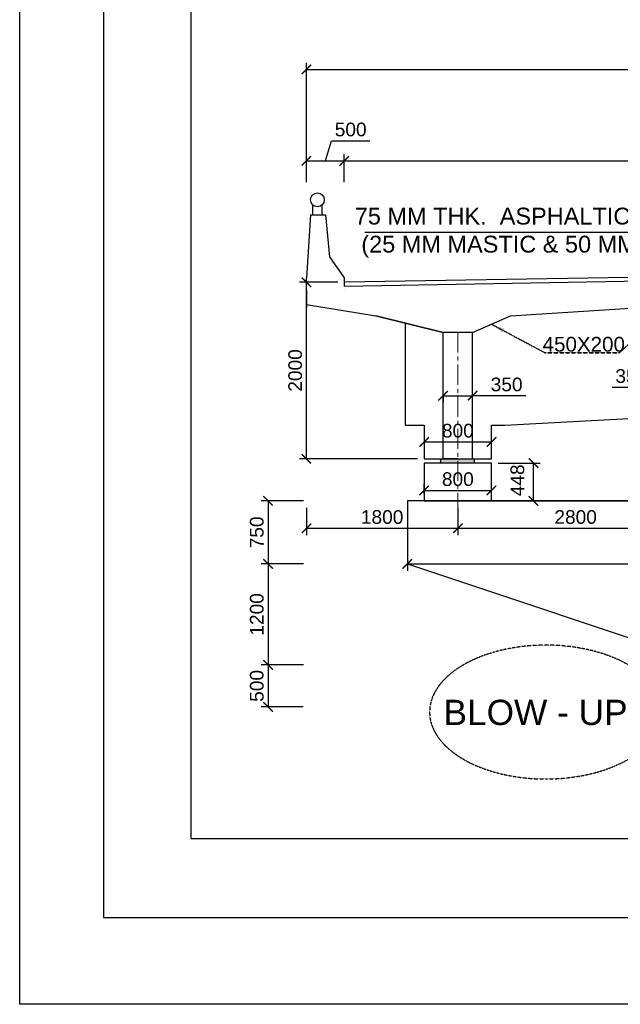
# Model space of a CAD drawing. Header units: millimetres. Extents: x -7734343280 to -3864522140, y -13315289801 to -345766.
# Tile 1 of 22: x -3864792270 to -3864763712, y -6657842580 to -6657795760. Entities that reach past the tile are written whole.
import ezdxf

# ---------------------------------------------------------------- set-up
doc = ezdxf.new("R2010")
doc.units = ezdxf.units.MM
doc.header["$MEASUREMENT"] = 0
doc.header["$PDMODE"] = 2
doc.linetypes.add('CENTER', pattern=[50.8, 31.75, -6.35, 6.35, -6.35])
doc.linetypes.add('DASHED', pattern=[0.75, 0.5, -0.25])
doc.layers.add('CEN', color=3, linetype='CENTER', lineweight=13)
doc.layers.add('STR', color=7, linetype='Continuous', lineweight=25)
doc.layers.add('CHNGE', color=7, linetype='Continuous')
doc.layers.add('TEXT', color=7, linetype='Continuous')
doc.styles.add('ROMANS', font='arial.ttf')
doc.dimstyles.new('ROMANS', dxfattribs={"dimtxt": 650, "dimasz": 650, "dimexe": 325, "dimexo": 325, "dimgap": 325, "dimtad": 1, "dimdec": 0, "dimzin": 9, "dimdsep": 46, "dimtxsty": 'ROMANS', "dimcen": 325, "dimclrd": 4, "dimclre": 4, "dimclrt": 6, "dimadec": 0, "dimazin": 0, "dimtfac": 1, "dimtdec": 0, "dimtmove": 0, "dimatfit": 3, "dimfxl": 1, "dimtolj": 1, "dimtzin": 9, "dimarcsym": 0})

# ---------------------------------------------------------------- blocks, each defined once
blk = doc.blocks.new('_ArchTick')
at = {"color": 0, "linetype": 'ByBlock', "const_width": 0.15}
blk.add_lwpolyline([(-0.5, -0.5), (0.5, 0.5)], dxfattribs=at)
blk = doc.blocks.new('*D165')
at = {"layer": 'CHNGE', "color": 4, "lineweight": -2, "transparency": 16777216}
for p, q in [((-3864778636.774068, -6657803488.38237), (-3864778636.774068, -6657797804.161186)), ((-3864730636.774068, -6657803488.382368), (-3864730636.774068, -6657797804.161186)), ((-3864778636.774068, -6657798129.161186), (-3864730636.774068, -6657798129.161186))]:
    blk.add_line(p, q, dxfattribs=at)
at = {"layer": 'Defpoints', "color": 0, "lineweight": 30, "transparency": 16777216}
for p in [(-3864730636.774068, -6657798129.161186), (-3864778636.774068, -6657803813.38237), (-3864730636.774068, -6657803813.382368)]:
    blk.add_point(p, dxfattribs=at)
at = {"layer": 'CHNGE', "color": 4, "lineweight": -2, "transparency": 16777216, "xscale": 450, "yscale": 450, "zscale": 450, "rotation": 180}
blk.add_blockref('_ArchTick', (-3864778636.774068, -6657798129.161186), dxfattribs=at)
at = {"layer": 'CHNGE', "color": 4, "lineweight": -2, "transparency": 16777216, "xscale": 450, "yscale": 450, "zscale": 450}
blk.add_blockref('_ArchTick', (-3864730636.774068, -6657798129.161186), dxfattribs=at)
at = {"layer": 'CHNGE', "color": 7, "transparency": 16777216, "insert": (-3864754724.56617, -6657797597.288744), "char_height": 650, "attachment_point": 5, "style": 'ROMANS'}
blk.add_mtext('\\A1;12000', dxfattribs=at)
blk = doc.blocks.new('*D167')
at = {"layer": 'CHNGE', "color": 4, "lineweight": -2, "transparency": 16777216}
for p, q in [((-3864776836.774068, -6657803488.382368), (-3864776836.774068, -6657802148.951586)), ((-3864776836.774068, -6657802473.951586), (-3864732436.774068, -6657802473.951586)), ((-3864732436.774068, -6657803488.382368), (-3864732436.774068, -6657802148.951586))]:
    blk.add_line(p, q, dxfattribs=at)
at = {"layer": 'Defpoints', "color": 0, "lineweight": 30, "transparency": 16777216}
for p in [(-3864732436.774068, -6657802473.951586), (-3864776836.774068, -6657803813.382368), (-3864732436.774068, -6657803813.382368)]:
    blk.add_point(p, dxfattribs=at)
at = {"layer": 'CHNGE', "color": 4, "lineweight": -2, "transparency": 16777216, "xscale": 450, "yscale": 450, "zscale": 450, "rotation": 180}
blk.add_blockref('_ArchTick', (-3864776836.774068, -6657802473.951586), dxfattribs=at)
at = {"layer": 'CHNGE', "color": 4, "lineweight": -2, "transparency": 16777216, "xscale": 450, "yscale": 450, "zscale": 450}
blk.add_blockref('_ArchTick', (-3864732436.774068, -6657802473.951586), dxfattribs=at)
at = {"layer": 'CHNGE', "color": 7, "transparency": 16777216, "insert": (-3864754636.774068, -6657801942.079144), "char_height": 650, "attachment_point": 5, "style": 'ROMANS'}
blk.add_mtext('\\A1;11000', dxfattribs=at)
blk = doc.blocks.new('*D168')
at = {"layer": 'CHNGE', "color": 4, "lineweight": -2, "transparency": 16777216}
for p, q in [((-3864777736.774068, -6657802473.951586), (-3864777449.712335, -6657801517.079144)), ((-3864777449.712335, -6657801517.079144), (-3864775615.810562, -6657801517.079144)), ((-3864778636.774068, -6657802838.38237), (-3864778636.774068, -6657802148.951586)), ((-3864778636.774068, -6657802473.951586), (-3864776836.774068, -6657802473.951586)), ((-3864776836.774068, -6657802838.38237), (-3864776836.774068, -6657802148.951586))]:
    blk.add_line(p, q, dxfattribs=at)
at = {"layer": 'Defpoints', "color": 0, "lineweight": 30, "transparency": 16777216}
for p in [(-3864776836.774068, -6657802473.951586), (-3864778636.774068, -6657803163.38237), (-3864776836.774068, -6657803163.38237)]:
    blk.add_point(p, dxfattribs=at)
at = {"layer": 'CHNGE', "color": 4, "lineweight": -2, "transparency": 16777216, "xscale": 450, "yscale": 450, "zscale": 450, "rotation": 180}
blk.add_blockref('_ArchTick', (-3864778636.774068, -6657802473.951586), dxfattribs=at)
at = {"layer": 'CHNGE', "color": 4, "lineweight": -2, "transparency": 16777216, "xscale": 450, "yscale": 450, "zscale": 450}
blk.add_blockref('_ArchTick', (-3864776836.774068, -6657802473.951586), dxfattribs=at)
at = {"layer": 'CHNGE', "color": 7, "transparency": 16777216, "insert": (-3864776532.761448, -6657800985.206701), "char_height": 650, "attachment_point": 5, "style": 'ROMANS'}
blk.add_mtext('\\A1;500', dxfattribs=at)
blk = doc.blocks.new('*D169')
at = {"layer": 'CHNGE', "color": 4, "lineweight": -2, "transparency": 16777216}
for p, q in [((-3864778781.774057, -6657818639.190067), (-3864780787.995447, -6657818639.190067)), ((-3864780462.995447, -6657818639.190067), (-3864780462.995447, -6657821639.190067)), ((-3864778781.774057, -6657821639.190067), (-3864780787.995447, -6657821639.190067))]:
    blk.add_line(p, q, dxfattribs=at)
at = {"layer": 'Defpoints', "color": 0, "lineweight": 30, "transparency": 16777216}
for p in [(-3864778456.774057, -6657818639.190067), (-3864780462.995447, -6657821639.190067), (-3864778456.774057, -6657821639.190067)]:
    blk.add_point(p, dxfattribs=at)
at = {"layer": 'CHNGE', "color": 4, "lineweight": -2, "transparency": 16777216, "xscale": 450, "yscale": 450, "zscale": 450}
for p, rotation in [((-3864780462.995447, -6657818639.190067), 90), ((-3864780462.995447, -6657821639.190067), 270)]:
    blk.add_blockref('_ArchTick', p, dxfattribs=dict(at, rotation=rotation))
at = {"layer": 'CHNGE', "color": 7, "transparency": 16777216, "insert": (-3864780994.867888, -6657820139.190068), "char_height": 650, "attachment_point": 5, "rotation": 90, "style": 'ROMANS'}
blk.add_mtext('\\A1;750', dxfattribs=at)
blk = doc.blocks.new('*D170')
at = {"layer": 'CHNGE', "color": 4, "lineweight": -2, "transparency": 16777216}
for p, q in [((-3864778781.774057, -6657821639.190067), (-3864780787.995447, -6657821639.190067)), ((-3864780462.995447, -6657821639.190067), (-3864780462.995447, -6657826439.190067)), ((-3864778787.995447, -6657826439.190067), (-3864780787.995447, -6657826439.190067))]:
    blk.add_line(p, q, dxfattribs=at)
at = {"layer": 'Defpoints', "color": 0, "lineweight": 30, "transparency": 16777216}
for p in [(-3864778456.774057, -6657821639.190067), (-3864780462.995447, -6657826439.190067), (-3864778462.995447, -6657826439.190067)]:
    blk.add_point(p, dxfattribs=at)
at = {"layer": 'CHNGE', "color": 4, "lineweight": -2, "transparency": 16777216, "xscale": 450, "yscale": 450, "zscale": 450}
for p, rotation in [((-3864780462.995447, -6657821639.190067), 90), ((-3864780462.995447, -6657826439.190067), 270)]:
    blk.add_blockref('_ArchTick', p, dxfattribs=dict(at, rotation=rotation))
at = {"layer": 'CHNGE', "color": 7, "transparency": 16777216, "insert": (-3864780994.867888, -6657824039.190068), "char_height": 650, "attachment_point": 5, "rotation": 90, "style": 'ROMANS'}
blk.add_mtext('\\A1;1200', dxfattribs=at)
blk = doc.blocks.new('*D171')
at = {"layer": 'CHNGE', "color": 4, "lineweight": -2, "transparency": 16777216}
for p, q in [((-3864773836.774056, -6657818964.190067), (-3864773836.774056, -6657821964.190031)), ((-3864735436.774056, -6657818964.190031), (-3864735436.774056, -6657821964.190031)), ((-3864773836.774056, -6657821639.190031), (-3864735436.774056, -6657821639.190031)), ((-3864754636.774056, -6657821639.190031), (-3864754836.774056, -6657822913.846016)), ((-3864754836.774056, -6657822913.846016), (-3864752497.85864, -6657822913.846016))]:
    blk.add_line(p, q, dxfattribs=at)
at = {"layer": 'Defpoints', "color": 0, "lineweight": 30, "transparency": 16777216}
for p in [(-3864773836.774056, -6657818639.190067), (-3864735436.774056, -6657818639.190031), (-3864735436.774056, -6657821639.190031)]:
    blk.add_point(p, dxfattribs=at)
at = {"layer": 'CHNGE', "color": 4, "lineweight": -2, "transparency": 16777216, "xscale": 450, "yscale": 450, "zscale": 450, "rotation": 180}
blk.add_blockref('_ArchTick', (-3864773836.774056, -6657821639.190031), dxfattribs=at)
at = {"layer": 'CHNGE', "color": 4, "lineweight": -2, "transparency": 16777216, "xscale": 450, "yscale": 450, "zscale": 450}
blk.add_blockref('_ArchTick', (-3864735436.774056, -6657821639.190031), dxfattribs=at)
at = {"layer": 'CHNGE', "color": 7, "transparency": 16777216, "insert": (-3864753667.316349, -6657822381.973574), "char_height": 650, "attachment_point": 5, "style": 'ROMANS'}
blk.add_mtext('\\A1;9600', dxfattribs=at)
blk = doc.blocks.new('*D172')
at = {"layer": 'CHNGE', "color": 4, "lineweight": -2, "transparency": 16777216}
for p, q in [((-3864777149.490446, -6657808239.190067), (-3864778961.774068, -6657808239.190067)), ((-3864778636.774068, -6657816639.190067), (-3864778636.774068, -6657808239.190067)), ((-3864773360.335496, -6657816639.190067), (-3864778961.774068, -6657816639.190067))]:
    blk.add_line(p, q, dxfattribs=at)
at = {"layer": 'Defpoints', "color": 0, "lineweight": 30, "transparency": 16777216}
for p in [(-3864778636.774068, -6657808239.190067), (-3864776824.490446, -6657808239.190067), (-3864773035.335496, -6657816639.190067)]:
    blk.add_point(p, dxfattribs=at)
at = {"layer": 'CHNGE', "color": 4, "lineweight": -2, "transparency": 16777216, "xscale": 450, "yscale": 450, "zscale": 450}
for p, rotation in [((-3864778636.774068, -6657808239.190067), 90), ((-3864778636.774068, -6657816639.190067), 270)]:
    blk.add_blockref('_ArchTick', p, dxfattribs=dict(at, rotation=rotation))
at = {"layer": 'CHNGE', "color": 7, "transparency": 16777216, "insert": (-3864779168.646509, -6657812439.190068), "char_height": 650, "attachment_point": 5, "rotation": 90, "style": 'ROMANS'}
blk.add_mtext('\\A1;2000', dxfattribs=at)
blk = doc.blocks.new('*D173')
at = {"layer": 'CHNGE', "color": 4, "lineweight": -2, "transparency": 16777216}
for p, q in [((-3864778781.774057, -6657826439.190067), (-3864780787.995447, -6657826439.190067)), ((-3864780462.995447, -6657826439.190067), (-3864780462.995447, -6657828439.190067)), ((-3864778787.995449, -6657828439.190067), (-3864780787.995447, -6657828439.190067))]:
    blk.add_line(p, q, dxfattribs=at)
at = {"layer": 'Defpoints', "color": 0, "lineweight": 30, "transparency": 16777216}
for p in [(-3864778456.774057, -6657826439.190067), (-3864780462.995447, -6657828439.190067), (-3864778462.995449, -6657828439.190067)]:
    blk.add_point(p, dxfattribs=at)
at = {"layer": 'CHNGE', "color": 4, "lineweight": -2, "transparency": 16777216, "xscale": 450, "yscale": 450, "zscale": 450}
for p, rotation in [((-3864780462.995447, -6657826439.190067), 90), ((-3864780462.995447, -6657828439.190067), 270)]:
    blk.add_blockref('_ArchTick', p, dxfattribs=dict(at, rotation=rotation))
at = {"layer": 'CHNGE', "color": 7, "transparency": 16777216, "insert": (-3864780994.867888, -6657827439.190068), "char_height": 650, "attachment_point": 5, "rotation": 90, "style": 'ROMANS'}
blk.add_mtext('\\A1;500', dxfattribs=at)
blk = doc.blocks.new('*D177')
at = {"layer": 'CHNGE', "color": 4, "lineweight": -2, "transparency": 16777216}
for p in [(-3864764106.613939, -6657813239.190063), (-3864759536.774057, -6657813239.190063)]:
    blk.add_line(p, (-3864760936.774057, -6657813239.190063), dxfattribs=at)
at = {"layer": 'Defpoints', "color": 0, "lineweight": 30, "transparency": 16777216}
for p in [(-3864760936.774057, -6657813239.190063), (-3864760936.774057, -6657813239.190063), (-3864759536.774057, -6657813239.190063)]:
    blk.add_point(p, dxfattribs=at)
at = {"layer": 'CHNGE', "color": 4, "lineweight": -2, "transparency": 16777216, "xscale": 450, "yscale": 450, "zscale": 450, "rotation": 180}
blk.add_blockref('_ArchTick', (-3864760936.774057, -6657813239.190063), dxfattribs=at)
at = {"layer": 'CHNGE', "color": 4, "lineweight": -2, "transparency": 16777216, "xscale": 450, "yscale": 450, "zscale": 450}
blk.add_blockref('_ArchTick', (-3864759536.774057, -6657813239.190063), dxfattribs=at)
at = {"layer": 'CHNGE', "color": 7, "transparency": 16777216, "insert": (-3864763189.884744, -6657812707.095929), "char_height": 650, "attachment_point": 5, "style": 'ROMANS'}
blk.add_mtext('\\A1;350', dxfattribs=at)
blk = doc.blocks.new('*D178')
at = {"layer": 'CHNGE', "color": 4, "lineweight": -2, "transparency": 16777216}
for p, q in [((-3864772136.774057, -6657813564.190063), (-3864772136.774057, -6657813964.190063)), ((-3864772136.774057, -6657813639.190063), (-3864770736.774057, -6657813639.190063)), ((-3864768200.201752, -6657813639.190063), (-3864770736.774057, -6657813639.190063))]:
    blk.add_line(p, q, dxfattribs=at)
at = {"layer": 'Defpoints', "color": 0, "lineweight": 30, "transparency": 16777216}
for p in [(-3864772136.774057, -6657813239.190063), (-3864770736.774057, -6657813639.190063), (-3864770736.774057, -6657813639.190063)]:
    blk.add_point(p, dxfattribs=at)
at = {"layer": 'CHNGE', "color": 4, "lineweight": -2, "transparency": 16777216, "xscale": 450, "yscale": 450, "zscale": 450, "rotation": 180}
blk.add_blockref('_ArchTick', (-3864772136.774057, -6657813639.190063), dxfattribs=at)
at = {"layer": 'CHNGE', "color": 4, "lineweight": -2, "transparency": 16777216, "xscale": 450, "yscale": 450, "zscale": 450}
blk.add_blockref('_ArchTick', (-3864770736.774057, -6657813639.190063), dxfattribs=at)
at = {"layer": 'CHNGE', "color": 7, "transparency": 16777216, "insert": (-3864769116.930947, -6657813107.095929), "char_height": 650, "attachment_point": 5, "style": 'ROMANS'}
blk.add_mtext('\\A1;350', dxfattribs=at)
blk = doc.blocks.new('*D181')
at = {"layer": 'CHNGE', "color": 4, "lineweight": -2, "transparency": 16777216}
for p, q in [((-3864769511.774058, -6657816846.691355), (-3864767514.884744, -6657816846.691355)), ((-3864767839.884744, -6657818639.190067), (-3864767839.884744, -6657816846.691355)), ((-3864769511.774058, -6657818639.190067), (-3864767514.884744, -6657818639.190067))]:
    blk.add_line(p, q, dxfattribs=at)
at = {"layer": 'Defpoints', "color": 0, "lineweight": 30, "transparency": 16777216}
for p in [(-3864769836.774058, -6657816846.691355), (-3864767839.884744, -6657816846.691355), (-3864769836.774058, -6657818639.190067)]:
    blk.add_point(p, dxfattribs=at)
at = {"layer": 'CHNGE', "color": 4, "lineweight": -2, "transparency": 16777216, "xscale": 450, "yscale": 450, "zscale": 450}
for p, rotation in [((-3864767839.884744, -6657816846.691355), 90), ((-3864767839.884744, -6657818639.190067), 270)]:
    blk.add_blockref('_ArchTick', p, dxfattribs=dict(at, rotation=rotation))
at = {"layer": 'CHNGE', "color": 7, "transparency": 16777216, "insert": (-3864768601.757186, -6657817663.846016), "char_height": 650, "attachment_point": 5, "rotation": 90, "style": 'ROMANS'}
blk.add_mtext('\\A1;448', dxfattribs=at)
blk = doc.blocks.new('*D184')
at = {"layer": 'CHNGE', "color": 4, "lineweight": -2, "transparency": 16777216}
for p, q in [((-3864773036.774058, -6657818314.190067), (-3864773036.774058, -6657817818.846016)), ((-3864769836.774058, -6657818314.190067), (-3864769836.774058, -6657817818.846016)), ((-3864773036.774058, -6657818143.846016), (-3864769836.774058, -6657818143.846016))]:
    blk.add_line(p, q, dxfattribs=at)
at = {"layer": 'Defpoints', "color": 0, "lineweight": 30, "transparency": 16777216}
for p in [(-3864769836.774058, -6657818143.846016), (-3864773036.774058, -6657818639.190067), (-3864769836.774058, -6657818639.190067)]:
    blk.add_point(p, dxfattribs=at)
at = {"layer": 'CHNGE', "color": 4, "lineweight": -2, "transparency": 16777216, "xscale": 450, "yscale": 450, "zscale": 450, "rotation": 180}
blk.add_blockref('_ArchTick', (-3864773036.774058, -6657818143.846016), dxfattribs=at)
at = {"layer": 'CHNGE', "color": 4, "lineweight": -2, "transparency": 16777216, "xscale": 450, "yscale": 450, "zscale": 450}
blk.add_blockref('_ArchTick', (-3864769836.774058, -6657818143.846016), dxfattribs=at)
at = {"layer": 'CHNGE', "color": 7, "transparency": 16777216, "insert": (-3864771436.774058, -6657817611.973574), "char_height": 650, "attachment_point": 5, "style": 'ROMANS'}
blk.add_mtext('\\A1;800', dxfattribs=at)
blk = doc.blocks.new('*D188')
at = {"layer": 'CHNGE', "color": 4, "lineweight": -2, "transparency": 16777216}
for p, q in [((-3864773035.335496, -6657815839.19106), (-3864769836.774058, -6657815839.19106)), ((-3864773035.335496, -6657816164.190067), (-3864773035.335496, -6657816164.19106))]:
    blk.add_line(p, q, dxfattribs=at)
at = {"layer": 'Defpoints', "color": 0, "lineweight": 30, "transparency": 16777216}
for p in [(-3864773035.335496, -6657815839.190067), (-3864769836.774058, -6657815839.19106), (-3864769836.774058, -6657815839.19106)]:
    blk.add_point(p, dxfattribs=at)
at = {"layer": 'CHNGE', "color": 4, "lineweight": -2, "transparency": 16777216, "xscale": 450, "yscale": 450, "zscale": 450, "rotation": 180}
blk.add_blockref('_ArchTick', (-3864773035.335496, -6657815839.19106), dxfattribs=at)
at = {"layer": 'CHNGE', "color": 4, "lineweight": -2, "transparency": 16777216, "xscale": 450, "yscale": 450, "zscale": 450}
blk.add_blockref('_ArchTick', (-3864769836.774058, -6657815839.19106), dxfattribs=at)
at = {"layer": 'CHNGE', "color": 7, "transparency": 16777216, "insert": (-3864771436.054777, -6657815307.318618), "char_height": 650, "attachment_point": 5, "style": 'ROMANS'}
blk.add_mtext('\\A1;800', dxfattribs=at)
blk = doc.blocks.new('*D189')
at = {"layer": 'CHNGE', "color": 4, "lineweight": -2, "transparency": 16777216}
for p, q in [((-3864771436.774058, -6657818964.190067), (-3864771436.774058, -6657820268.846016)), ((-3864760236.774059, -6657818964.190076), (-3864760236.774059, -6657820268.846016)), ((-3864771436.774058, -6657819943.846016), (-3864760236.774059, -6657819943.846016))]:
    blk.add_line(p, q, dxfattribs=at)
at = {"layer": 'Defpoints', "color": 0, "lineweight": 30, "transparency": 16777216}
for p in [(-3864771436.774058, -6657818639.190067), (-3864760236.774059, -6657818639.190076), (-3864760236.774059, -6657819943.846016)]:
    blk.add_point(p, dxfattribs=at)
at = {"layer": 'CHNGE', "color": 4, "lineweight": -2, "transparency": 16777216, "xscale": 450, "yscale": 450, "zscale": 450, "rotation": 180}
blk.add_blockref('_ArchTick', (-3864771436.774058, -6657819943.846016), dxfattribs=at)
at = {"layer": 'CHNGE', "color": 4, "lineweight": -2, "transparency": 16777216, "xscale": 450, "yscale": 450, "zscale": 450}
blk.add_blockref('_ArchTick', (-3864760236.774059, -6657819943.846016), dxfattribs=at)
at = {"layer": 'CHNGE', "color": 7, "transparency": 16777216, "insert": (-3864765836.774059, -6657819411.973574), "char_height": 650, "attachment_point": 5, "style": 'ROMANS'}
blk.add_mtext('\\A1;2800', dxfattribs=at)
blk = doc.blocks.new('*D193')
at = {"layer": 'CHNGE', "color": 4, "lineweight": -2, "transparency": 16777216}
for p, q in [((-3864778636.774068, -6657818964.190092), (-3864778636.774068, -6657820268.846041)), ((-3864771436.774058, -6657818964.190067), (-3864771436.774058, -6657820268.846041)), ((-3864778636.774068, -6657819943.846041), (-3864771436.774058, -6657819943.846041))]:
    blk.add_line(p, q, dxfattribs=at)
at = {"layer": 'Defpoints', "color": 0, "lineweight": 30, "transparency": 16777216}
for p in [(-3864778636.774068, -6657818639.190092), (-3864771436.774058, -6657818639.190067), (-3864771436.774058, -6657819943.846041)]:
    blk.add_point(p, dxfattribs=at)
at = {"layer": 'CHNGE', "color": 4, "lineweight": -2, "transparency": 16777216, "xscale": 450, "yscale": 450, "zscale": 450, "rotation": 180}
blk.add_blockref('_ArchTick', (-3864778636.774068, -6657819943.846041), dxfattribs=at)
at = {"layer": 'CHNGE', "color": 4, "lineweight": -2, "transparency": 16777216, "xscale": 450, "yscale": 450, "zscale": 450}
blk.add_blockref('_ArchTick', (-3864771436.774058, -6657819943.846041), dxfattribs=at)
at = {"layer": 'CHNGE', "color": 7, "transparency": 16777216, "insert": (-3864775036.774063, -6657819411.973598), "char_height": 650, "attachment_point": 5, "style": 'ROMANS'}
blk.add_mtext('\\A1;1800', dxfattribs=at)

msp = doc.modelspace()

# ---------------------------------------------------------------- hatches: boundary and pattern name
at = {"layer": 'TEXT'}
for points in [[(-3864770704.957748, -6657816846.691355), (-3864770704.957748, -6657816639.190058), (-3864772301.121582, -6657816639.190058), (-3864772301.121582, -6657816846.691355)], [(-3864770661.431387, -6657816846.691355), (-3864770661.431387, -6657816639.190058), (-3864772257.595222, -6657816639.190058), (-3864772257.595222, -6657816846.691355)]]:
    msp.add_hatch(color=7, dxfattribs=at).paths.add_polyline_path(points)

# ---------------------------------------------------------------- linework, layer by layer
at = {"color": 7}
for p, q in [((-3864778436.774068, -6657805039.190065), (-3864778636.774068, -6657808039.190065)), ((-3864778436.774068, -6657805039.190065), (-3864777736.774068, -6657805039.190065)), ((-3864777736.774068, -6657805039.190065), (-3864777536.774068, -6657807039.190065)), ((-3864777536.774068, -6657807039.190065), (-3864776836.774068, -6657808039.190065)), ((-3864778636.774068, -6657808639.190065), (-3864778636.774068, -6657808039.190065)), ((-3864778636.774068, -6657808639.190065), (-3864778636.774068, -6657808039.190065)), ((-3864776836.774068, -6657808039.190065), (-3864776839.581258, -6657808428.11775)), ((-3864776836.774068, -6657808588.37245), (-3864776836.774068, -6657808588.37245)), ((-3864776836.774068, -6657808588.37245), (-3864776836.774068, -6657808588.37245)), ((-3864778636.774068, -6657808639.190065), (-3864778636.774068, -6657809439.190067)), ((-3864778636.774068, -6657809300.590705), (-3864775336.774057, -6657809839.190058))]:
    msp.add_line(p, q, dxfattribs=at)
msp.add_lwpolyline([(-3864778342.958772, -6657804563.773523), (-3864778342.958772, -6657805039.190065), (-3864777887.921246, -6657805039.190065), (-3864777887.921246, -6657804563.773523)], dxfattribs=at)
msp.add_circle((-3864778115.440008, -6657804326.095213), 325.527923, dxfattribs=at)
at = {"layer": 'CEN', "color": 7, "ltscale": 30}
msp.add_line((-3864771436.774053, -6657810639.189558), (-3864771436.774059, -6657819662.955894), dxfattribs=at)
at = {"layer": 'STR', "color": 7}
for p, q in [((-3864776836.774068, -6657808428.068577), (-3864754636.774067, -6657808039.190065)), ((-3864768936.774057, -6657809839.190058), (-3864762736.774048, -6657809439.190058)), ((-3864770736.774057, -6657810639.190058), (-3864772136.774057, -6657810639.190058)), ((-3864773036.774058, -6657818639.190067), (-3864736236.774058, -6657818639.190067))]:
    msp.add_line(p, q, dxfattribs=at)
for points in [[(-3864754636.774067, -6657808039.190065), (-3864754636.774067, -6657807879.190065), (-3864776836.774068, -6657808239.389372), (-3864776836.774068, -6657808428.068577)], [(-3864772136.774057, -6657810639.190058), (-3864775336.774057, -6657809839.190058), (-3864775336.774057, -6657809839.190058), (-3864772136.774057, -6657810639.190058)], [(-3864770736.774057, -6657810639.190058), (-3864768936.774057, -6657809839.190058), (-3864768936.774057, -6657809839.190058), (-3864768936.774057, -6657809839.190058)], [(-3864773935.323524, -6657810189.552691), (-3864773935.323531, -6657815039.190067), (-3864773035.335496, -6657815039.190067), (-3864773035.335496, -6657816639.190067), (-3864769836.774058, -6657816639.190067), (-3864769836.774057, -6657815039.192053), (-3864769205.805982, -6657815039.192072), (-3864769205.805982, -6657815039.192072), (-3864761836.774058, -6657814639.192083), (-3864761836.774058, -6657814639.192083)], [(-3864771436.774057, -6657816639.190067), (-3864772136.774057, -6657816639.190067), (-3864772136.774057, -6657810639.190058)], [(-3864771436.774057, -6657816639.190067), (-3864770736.774057, -6657816639.190067), (-3864770736.774057, -6657810639.190058)], [(-3864754636.774056, -6657818639.190067), (-3864773836.774056, -6657818639.190067), (-3864773836.774053, -6657821639.190067), (-3864759436.77404, -6657826439.190067)]]:
    msp.add_lwpolyline(points, dxfattribs=at)
msp.add_lwpolyline([(-3864769836.774058, -6657816846.691355), (-3864773036.774058, -6657816846.691355), (-3864773036.774058, -6657818639.190067), (-3864769836.774058, -6657818639.190067)], close=True, dxfattribs=at)
at = {"layer": 'TEXT', "color": 7}
for p, q in [((-3864772263.121582, -6657816639.190058), (-3864772263.121582, -6657816846.691355)), ((-3864772263.121582, -6657816639.190058), (-3864772263.121582, -6657816846.691355)), ((-3864770666.957748, -6657816639.190058), (-3864770666.957748, -6657816846.691355)), ((-3864770666.957748, -6657816639.190058), (-3864770666.957748, -6657816846.691355))]:
    msp.add_line(p, q, dxfattribs=at)
at = {"layer": 'TEXT', "color": 7, "linetype": 'ByBlock', "lineweight": 30, "ltscale": 20}
for points in [[(-3864792270.056261, -6657687060), (-3864522140, -6657687060), (-3864522140, -6657842580), (-3864792270.056261, -6657842580)], [(-3864524820, -6657690710), (-3864788280, -6657690710), (-3864788280, -6657838450), (-3864524820, -6657838450)], [(-3864784137.065931, -6657834700), (-3864527633.004887, -6657834700), (-3864527633.004887, -6657693950), (-3864784137.065931, -6657693950)], [(-3864784137.065931, -6657834700), (-3864527633.004887, -6657834700), (-3864527633.004887, -6657693950), (-3864784137.065931, -6657693950)]]:
    msp.add_lwpolyline(points, close=True, dxfattribs=at)
at = {"layer": 'TEXT', "color": 6, "linetype": 'DASHED', "lineweight": 30, "ltscale": 20, "extrusion": (0, 0, -1)}
msp.add_ellipse((-3864767251.434072, -6657828683.846016), major_axis=(-5528.450672, 0), ratio=0.5753924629, start_param=-1.5707963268, end_param=4.7123889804, dxfattribs=at)

# ---------------------------------------------------------------- texts
at = {"layer": 'TEXT', "color": 7, "style": 'ROMANS'}
for s, height, p in [('450X200', 700, (-3864767406.06343, -6657811541.936587)), ('BLOW - UP', 1200, (-3864772119.884744, -6657829298.846016))]:
    msp.add_text(s, height=height, dxfattribs=at).set_placement(p)
at = {"layer": 'TEXT', "color": 7, "insert": (-3864776338.437932, -6657804699.40093), "char_height": 800, "width": 20792.90517588, "attachment_point": 1, "style": 'ROMANS'}
msp.add_mtext('7{\\fArial|b0|i0|c238|p34;5 MM THK.}  ASPHALTIC W.C.\\P{\\fArial|b0|i0|c238|p34; }(25 MM MASTIC & 50 MM B.C.)', dxfattribs=at)

# ---------------------------------------------------------------- dimensions: what is measured, and where the dimension line sits
at = {"layer": 'CHNGE', "color": 7}
for base, p1, p2, picture, middle in [((-3864730636.774068, -6657798129.161186), (-3864778636.774068, -6657803813.38237), (-3864730636.774068, -6657803813.382368), '*D165', (-3864754724.56617, -6657798129.161186)), ((-3864760936.774057, -6657813239.190063), (-3864759536.774057, -6657813239.190063), (-3864760936.774057, -6657813239.190063), '*D177', (-3864763189.884744, -6657812633.846016)), ((-3864770736.774057, -6657813639.190063), (-3864772136.774057, -6657813239.190063), (-3864770736.774057, -6657813639.190063), '*D178', (-3864769116.930947, -6657813343.846016))]:
    dim = msp.add_linear_dim(base=base, p1=p1, p2=p2, dimstyle='ROMANS', override={"dimasz": 450, "dimgap": 200, "dimlfac": 0.25, "dimblk1": 'ArchTick', "dimblk2": 'ArchTick', "dimsah": 1, "dimclrt": 7, "dimtmove": 1}, dxfattribs=at)
    dim.commit()
    dim.dimension.update_dxf_attribs({"geometry": picture, "text_midpoint": middle, "dimtype": 160})
for base, p1, p2, text, picture, middle in [((-3864776836.774068, -6657802473.951586), (-3864778636.774068, -6657803163.38237), (-3864776836.774068, -6657803163.38237), '500', '*D168', (-3864777249.712335, -6657800985.206701)), ((-3864732436.774068, -6657802473.951586), (-3864776836.774068, -6657803813.382368), (-3864732436.774068, -6657803813.382368), '11000', '*D167', (-3864754636.774068, -6657801942.079144))]:
    dim = msp.add_linear_dim(base=base, p1=p1, p2=p2, text=text, dimstyle='ROMANS', override={"dimasz": 450, "dimgap": 200, "dimlfac": 0.25, "dimblk1": 'ArchTick', "dimblk2": 'ArchTick', "dimsah": 1, "dimclrt": 7, "dimtmove": 1}, dxfattribs=at)
    dim.commit()
    dim.dimension.update_dxf_attribs({"geometry": picture, "text_midpoint": middle})
dim = msp.add_linear_dim(base=(-3864778636.774068, -6657808239.190067), p1=(-3864773035.335496, -6657816639.190067), p2=(-3864776824.490446, -6657808239.190067), angle=90, text='2000', dimstyle='ROMANS', override={"dimasz": 450, "dimgap": 200, "dimlfac": 0.25, "dimblk1": 'ArchTick', "dimblk2": 'ArchTick', "dimsah": 1, "dimclrt": 7, "dimtmove": 1}, dxfattribs=at)
dim.commit()
dim.dimension.update_dxf_attribs({"geometry": '*D172', "text_midpoint": (-3864779168.646509, -6657812439.190068)})
for base, p1, p2, picture, middle in [((-3864769836.774058, -6657815839.19106), (-3864773035.335496, -6657815839.190067), (-3864769836.774058, -6657815839.19106), '*D188', (-3864771436.054777, -6657815307.318618)), ((-3864769836.774058, -6657818143.846016), (-3864773036.774058, -6657818639.190067), (-3864769836.774058, -6657818639.190067), '*D184', (-3864771436.774058, -6657817611.973574)), ((-3864771436.774058, -6657819943.846041), (-3864778636.774068, -6657818639.190092), (-3864771436.774058, -6657818639.190067), '*D193', (-3864775036.774063, -6657819411.973598)), ((-3864760236.774059, -6657819943.846016), (-3864771436.774058, -6657818639.190067), (-3864760236.774059, -6657818639.190076), '*D189', (-3864765836.774059, -6657819411.973574))]:
    dim = msp.add_linear_dim(base=base, p1=p1, p2=p2, dimstyle='ROMANS', override={"dimasz": 450, "dimgap": 200, "dimlfac": 0.25, "dimblk1": 'ArchTick', "dimblk2": 'ArchTick', "dimsah": 1, "dimclrt": 7, "dimtmove": 1}, dxfattribs=at)
    dim.commit()
    dim.dimension.update_dxf_attribs({"geometry": picture, "text_midpoint": middle})
for base, p1, p2, angle, picture, middle, dimtype in [((-3864767839.884744, -6657816846.691355), (-3864769836.774058, -6657818639.190067), (-3864769836.774058, -6657816846.691355), 90, '*D181', (-3864768069.884744, -6657817663.846016), 160), ((-3864735436.774056, -6657821639.190031), (-3864773836.774056, -6657818639.190067), (-3864735436.774056, -6657818639.190031), 0.0000000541, '*D171', (-3864754636.774056, -6657822913.846016), 161)]:
    dim = msp.add_linear_dim(base=base, p1=p1, p2=p2, angle=angle, dimstyle='ROMANS', override={"dimasz": 450, "dimgap": 200, "dimlfac": 0.25, "dimblk1": 'ArchTick', "dimblk2": 'ArchTick', "dimsah": 1, "dimclrt": 7, "dimtmove": 1}, dxfattribs=at)
    dim.commit()
    dim.dimension.update_dxf_attribs({"geometry": picture, "text_midpoint": middle, "dimtype": dimtype})
for base, p1, p2, picture, middle in [((-3864780462.995447, -6657821639.190067), (-3864778456.774057, -6657818639.190067), (-3864778456.774057, -6657821639.190067), '*D169', (-3864780994.867888, -6657820139.190068)), ((-3864780462.995447, -6657826439.190067), (-3864778456.774057, -6657821639.190067), (-3864778462.995447, -6657826439.190067), '*D170', (-3864780994.867888, -6657824039.190068)), ((-3864780462.995447, -6657828439.190067), (-3864778456.774057, -6657826439.190067), (-3864778462.995449, -6657828439.190067), '*D173', (-3864780994.867888, -6657827439.190068))]:
    dim = msp.add_linear_dim(base=base, p1=p1, p2=p2, angle=90, dimstyle='ROMANS', override={"dimasz": 450, "dimgap": 200, "dimlfac": 0.25, "dimblk1": 'ArchTick', "dimblk2": 'ArchTick', "dimsah": 1, "dimclrt": 7, "dimtmove": 1}, dxfattribs=at)
    dim.commit()
    dim.dimension.update_dxf_attribs({"geometry": picture, "text_midpoint": middle})

# ---------------------------------------------------------------- leaders
at = {"layer": 'STR', "color": 7}
msp.add_leader([(-3864754636.774068, -6657807879.190065), (-3864756990.057546, -6657805878.161186), (-3864775865.057546, -6657805878.161186)], dimstyle='ROMANS', override={"dimgap": 325, "dimtad": 0, "dimfxl": 100}, dxfattribs=at)
at = {"layer": 'TEXT', "color": 6, "linetype": 'DASHED', "lineweight": 30, "ltscale": 20}
for points in [[(-3864761836.774048, -6657809839.190058), (-3864763750.076244, -6657811594.927158), (-3864767299.884744, -6657811594.927158)], [(-3864769836.774057, -6657810239.190058), (-3864767299.884744, -6657811594.927158), (-3864763750.076231, -6657811594.927158)]]:
    msp.add_leader(points, dimstyle='ROMANS', override={"dimgap": 325, "dimtad": 0, "dimfxl": 100}, dxfattribs=at)

doc.saveas('drawing.dxf')
